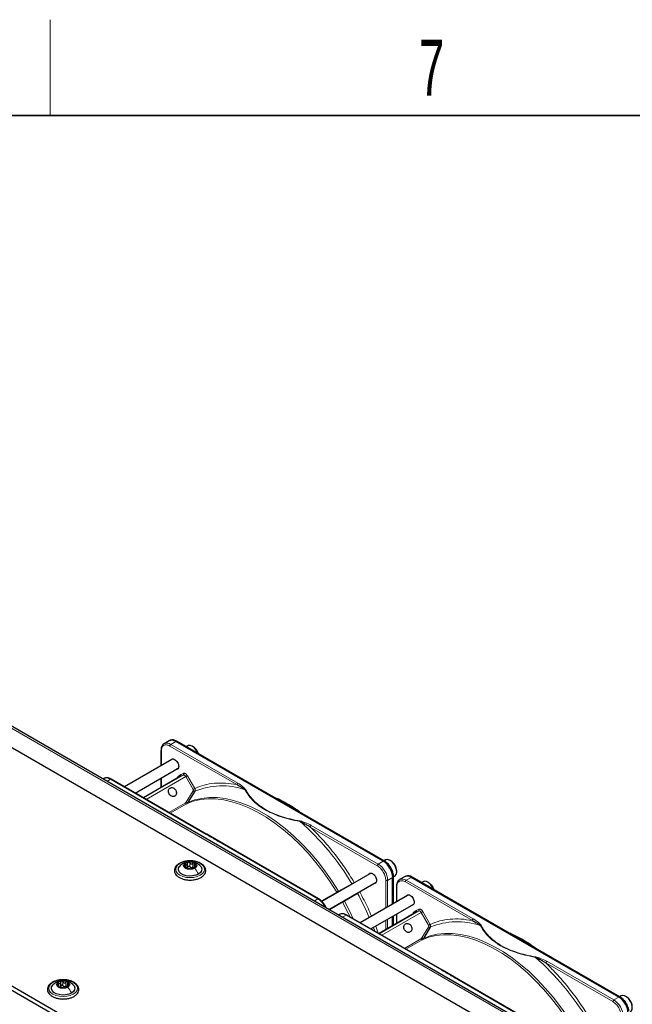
# Paper-space layout 'Blatt4' of a CAD drawing. Header units: millimetres. Extents: x 5 to 418, y 2 to 292.
# Tile 101 of 102: x 311 to 349, y 227 to 288. Entities that reach past the tile are written whole.
import ezdxf

# ---------------------------------------------------------------- set-up
doc = ezdxf.new("R2010")
doc.units = ezdxf.units.MM
doc.layers.add('SLD-0', color=7, linetype='Continuous')
doc.styles.add('SLDTEXTSTYLE0', font='TXT', dxfattribs={"width": 0.605})

psp = doc.layouts.new('Blatt4')

# ---------------------------------------------------------------- linework, layer by layer
at = {"color": 7, "linetype": 'Continuous', "lineweight": 25}
for p, q in [((343.284, 223.762), (285.537, 257.099)), ((344.453, 224.425), (288.355, 256.809)), ((261.566, 255.78), (327.327, 217.817)), ((261.802, 255.916), (327.563, 217.953)), ((320.007, 243.404), (319.961, 243.384)), ((319.424, 242.774), (319.424, 241.804)), ((319.935, 243.37), (319.621, 243.189)), ((319.621, 243.189), (319.636, 243.197)), ((333.327, 235.839), (320.352, 243.329)), ((333.392, 235.86), (320.417, 243.35)), ((321.096, 243.058), (321.01, 243.008)), ((321.435, 243.002), (321.387, 243.029)), ((320.113, 242.202), (317.148, 240.49)), ((317.815, 240.105), (320.509, 241.661)), ((315.85, 241.012), (315.785, 240.974)), ((322.298, 237.517), (316.308, 240.975)), ((320.641, 241.151), (318.323, 239.812)), ((319.424, 241.034), (319.424, 240.448)), ((321.54, 240.218), (321.131, 239.547)), ((323.301, 236.939), (322.292, 237.521)), ((329.284, 233.484), (323.294, 236.942)), ((320.99, 235.415), (320.99, 235.483)), ((321.093, 235.444), (321.093, 235.707)), ((321.502, 235.603), (321.502, 235.44)), ((333.47, 235.914), (333.384, 235.865)), ((333.809, 235.858), (333.762, 235.885)), ((332.487, 235.058), (329.485, 233.325)), ((333.916, 233.162), (333.916, 234.818)), ((333.965, 234.865), (333.96, 234.96)), ((333.967, 234.854), (334.053, 234.904)), ((333.967, 233.191), (333.967, 234.864)), ((334.174, 235.171), (334.174, 235.225)), ((334.666, 234.866), (334.353, 234.685)), ((334.739, 234.9), (334.693, 234.88)), ((348.058, 227.334), (335.083, 234.825)), ((348.123, 227.356), (335.148, 234.846)), ((329.927, 232.81), (332.883, 234.517)), ((334.156, 234.27), (334.156, 233.3)), ((334.353, 234.685), (334.367, 234.693)), ((335.827, 234.554), (335.741, 234.504)), ((336.166, 234.497), (336.119, 234.525)), ((334.844, 233.698), (331.88, 231.986)), ((332.546, 231.601), (335.241, 233.156)), ((330.582, 232.508), (330.516, 232.47)), ((337.03, 229.013), (331.04, 232.471)), ((335.373, 232.646), (333.054, 231.308)), ((333.916, 231.806), (333.916, 232.392)), ((333.967, 231.835), (333.967, 232.421)), ((334.156, 232.53), (334.156, 231.944)), ((336.271, 231.714), (335.862, 231.042)), ((338.032, 228.434), (337.023, 229.017)), ((313.046, 227.972), (313.046, 228.04)), ((313.15, 228.001), (313.15, 228.264)), ((313.559, 228.16), (313.559, 227.997)), ((344.015, 224.98), (338.026, 228.438)), ((348.202, 227.41), (348.115, 227.36)), ((348.54, 227.354), (348.493, 227.381))]:
    psp.add_line(p, q, dxfattribs=at)
at = {"color": 7, "linetype": 'Continuous', "lineweight": 18}
for p, q in [((344.286, 224.408), (288.189, 256.792)), ((324.168, 240.628), (319.979, 243.046)), ((320.038, 243.148), (320.352, 243.329)), ((324.227, 240.73), (320.038, 243.148)), ((320.352, 243.329), (320.395, 243.35)), ((320.395, 243.35), (333.37, 235.859)), ((319.449, 242.74), (319.449, 241.818)), ((316.029, 240.833), (316.267, 240.971)), ((316.267, 240.971), (322.256, 237.514)), ((318.34, 239.802), (320.812, 241.23)), ((320.975, 241.131), (318.506, 239.706)), ((319.449, 241.049), (319.449, 240.462)), ((320.502, 241.147), (320.658, 241.257)), ((320.812, 241.23), (320.641, 241.151)), ((320.658, 241.257), (320.832, 241.337)), ((321.435, 240.333), (320.975, 241.131)), ((321.075, 241.189), (321.536, 240.391)), ((321.008, 239.54), (321.439, 240.247)), ((319.922, 238.889), (320.947, 239.48)), ((321.028, 239.431), (320.006, 238.841)), ((321.131, 239.547), (321.109, 239.511)), ((332.955, 235.555), (328.766, 237.974)), ((333.013, 235.658), (328.824, 238.076)), ((323.253, 236.938), (329.242, 233.481)), ((320.958, 235.514), (320.958, 235.631)), ((320.97, 235.421), (320.97, 235.443)), ((321.234, 235.492), (321.234, 235.73)), ((321.419, 235.464), (321.419, 235.702)), ((321.571, 235.474), (321.571, 235.536)), ((333.327, 235.839), (333.013, 235.658)), ((333.37, 235.859), (333.327, 235.839)), ((333.603, 234.637), (333.916, 234.818)), ((333.916, 234.818), (333.956, 234.845)), ((333.95, 234.941), (333.956, 234.845)), ((333.956, 234.845), (333.956, 233.184)), ((334.769, 234.644), (335.083, 234.825)), ((335.083, 234.825), (335.126, 234.845)), ((335.126, 234.845), (348.101, 227.355)), ((330.528, 233.967), (331.366, 234.427)), ((331.513, 234.51), (331.641, 234.57)), ((333.485, 232.913), (333.485, 234.637)), ((333.603, 232.981), (333.603, 234.637)), ((334.18, 234.236), (334.18, 233.314)), ((338.9, 232.123), (334.711, 234.542)), ((338.958, 232.226), (334.769, 234.644)), ((329.458, 233.351), (330.417, 233.904)), ((331.714, 233.825), (330.896, 233.329)), ((331.977, 233.994), (331.859, 233.911)), ((329.242, 233.481), (329.004, 233.343)), ((330.786, 233.265), (329.963, 232.789)), ((330.76, 232.329), (330.998, 232.467)), ((330.998, 232.467), (336.988, 229.009)), ((333.071, 231.298), (335.544, 232.726)), ((335.706, 232.627), (333.238, 231.202)), ((333.956, 232.415), (333.956, 231.828)), ((334.18, 232.544), (334.18, 231.958)), ((335.234, 232.643), (335.39, 232.753)), ((335.544, 232.726), (335.373, 232.646)), ((335.39, 232.753), (335.563, 232.833)), ((336.167, 231.829), (335.706, 232.627)), ((335.807, 232.685), (336.267, 231.887)), ((332.799, 231.455), (332.709, 231.695)), ((332.855, 231.779), (333.015, 231.33)), ((333.485, 231.557), (333.485, 232.143)), ((333.603, 231.625), (333.603, 232.211)), ((335.739, 231.036), (336.17, 231.743)), ((334.654, 230.385), (335.678, 230.976)), ((335.759, 230.927), (334.737, 230.337)), ((335.862, 231.042), (335.841, 231.007)), ((347.686, 227.051), (343.497, 229.469)), ((347.745, 227.153), (343.556, 229.572)), ((313.015, 228.071), (313.015, 228.188)), ((313.027, 227.978), (313.027, 228)), ((313.291, 228.049), (313.291, 228.288)), ((313.476, 228.021), (313.476, 228.259)), ((313.628, 228.031), (313.628, 228.093)), ((337.985, 228.434), (343.974, 224.976)), ((348.058, 227.334), (347.745, 227.153)), ((348.101, 227.355), (348.058, 227.334))]:
    psp.add_line(p, q, dxfattribs=at)
at = {"color": 7, "linetype": 'Continuous', "lineweight": 25, "flags": 128}
for points in [[(321.745, 242.584), (321.727, 242.627), (321.633, 242.794), (321.512, 242.935), (321.377, 243.035), (321.244, 243.082), (321.126, 243.072), (321.096, 243.058)], [(321.765, 235.028), (321.597, 234.956), (321.402, 234.914), (321.194, 234.906), (320.99, 234.931), (320.807, 234.989), (320.659, 235.074), (320.559, 235.18), (320.515, 235.298), (320.529, 235.418), (320.602, 235.531), (320.607, 235.536)], [(321.538, 235.398), (321.404, 235.346), (321.246, 235.328), (321.088, 235.346), (320.954, 235.398), (320.865, 235.475), (320.834, 235.566), (320.865, 235.657), (320.954, 235.734)], [(320.954, 235.734), (321.088, 235.786), (321.246, 235.804), (321.404, 235.786), (321.538, 235.734), (321.627, 235.657), (321.659, 235.566), (321.627, 235.475), (321.538, 235.398)], [(321.876, 235.544), (321.933, 235.476), (321.977, 235.358), (321.963, 235.238), (321.89, 235.125), (321.765, 235.028)], [(334.053, 234.904), (334.072, 234.916), (334.143, 235.008), (334.174, 235.144), (334.159, 235.308), (334.102, 235.483), (334.007, 235.65), (333.886, 235.791), (333.752, 235.891), (333.618, 235.938), (333.501, 235.928), (333.47, 235.914)], [(333.967, 234.865), (333.967, 234.865), (333.967, 234.864)], [(336.306, 234.364), (336.177, 234.486), (336.041, 234.561), (335.914, 234.58), (335.827, 234.554)], [(336.166, 234.497), (336.211, 234.468), (336.332, 234.356)], [(336.476, 234.079), (336.415, 234.208), (336.306, 234.364)], [(336.332, 234.356), (336.433, 234.209), (336.495, 234.068)], [(313.821, 227.586), (313.654, 227.513), (313.459, 227.471), (313.251, 227.463), (313.047, 227.488), (312.863, 227.546), (312.716, 227.631), (312.616, 227.737), (312.571, 227.855), (312.586, 227.975), (312.659, 228.088), (312.664, 228.093)], [(313.595, 227.955), (313.461, 227.903), (313.303, 227.885), (313.145, 227.903), (313.011, 227.955), (312.922, 228.032), (312.89, 228.123), (312.922, 228.214), (313.011, 228.291)], [(313.011, 228.291), (313.145, 228.343), (313.303, 228.361), (313.461, 228.343), (313.595, 228.291), (313.684, 228.214), (313.715, 228.123), (313.684, 228.032), (313.595, 227.955)], [(313.933, 228.102), (313.99, 228.033), (314.034, 227.915), (314.019, 227.795), (313.946, 227.682), (313.821, 227.586)], [(348.681, 227.221), (348.551, 227.343), (348.415, 227.417), (348.288, 227.436), (348.202, 227.41)], [(348.54, 227.354), (348.585, 227.325), (348.706, 227.212)], [(348.785, 226.4), (348.844, 226.452), (348.895, 226.567), (348.903, 226.719), (348.867, 226.891), (348.79, 227.065), (348.681, 227.221)]]:
    psp.add_lwpolyline(points, dxfattribs=at)
at = {"color": 7, "linetype": 'Continuous', "lineweight": 18, "flags": 128}
for points in [[(320.975, 241.131), (320.957, 241.158), (320.938, 241.181), (320.917, 241.202), (320.894, 241.218), (320.872, 241.229), (320.851, 241.234), (320.83, 241.235), (320.812, 241.23)], [(320.975, 241.131), (320.987, 241.138), (321, 241.146), (321.014, 241.154), (321.029, 241.162), (321.042, 241.17), (321.055, 241.178), (321.066, 241.184), (321.075, 241.189)], [(330.417, 233.904), (330.006, 234.549), (329.568, 235.171), (329.107, 235.767), (328.626, 236.331), (328.126, 236.863), (327.612, 237.357), (327.086, 237.811), (326.551, 238.223), (326.011, 238.589), (325.469, 238.908), (324.928, 239.178), (324.392, 239.396), (323.864, 239.563), (323.346, 239.676), (322.842, 239.735), (322.356, 239.74), (321.889, 239.691), (321.446, 239.588), (321.028, 239.431)], [(321.109, 239.511), (321.529, 239.669), (321.974, 239.772), (322.442, 239.822), (322.93, 239.817), (323.435, 239.758), (323.954, 239.644), (324.484, 239.477), (325.022, 239.258), (325.565, 238.987), (326.108, 238.667), (326.65, 238.299), (327.186, 237.887), (327.714, 237.431), (328.23, 236.935), (328.731, 236.402), (329.214, 235.835), (329.677, 235.238), (330.115, 234.614), (330.528, 233.967)], [(321.882, 234.96), (321.696, 234.878), (321.479, 234.826), (321.246, 234.808), (321.013, 234.826), (320.796, 234.878), (320.61, 234.96), (320.467, 235.068), (320.377, 235.193), (320.346, 235.328), (320.377, 235.462), (320.467, 235.588), (320.61, 235.695), (320.796, 235.778), (321.013, 235.83), (321.246, 235.847), (321.479, 235.83), (321.696, 235.778), (321.882, 235.695), (322.025, 235.588), (322.115, 235.462), (322.146, 235.328), (322.115, 235.193), (322.025, 235.068), (321.882, 234.96)], [(331.255, 232.347), (331.139, 232.586), (330.786, 233.265)], [(330.896, 233.329), (331.25, 232.649), (331.446, 232.236)], [(335.706, 232.627), (335.689, 232.653), (335.669, 232.677), (335.648, 232.697), (335.626, 232.713), (335.603, 232.724), (335.582, 232.73), (335.562, 232.731), (335.544, 232.726)], [(335.706, 232.627), (335.718, 232.634), (335.732, 232.642), (335.746, 232.65), (335.76, 232.658), (335.774, 232.666), (335.786, 232.673), (335.797, 232.68), (335.807, 232.685)], [(345.149, 225.4), (344.737, 226.045), (344.3, 226.667), (343.839, 227.262), (343.357, 227.827), (342.858, 228.358), (342.343, 228.852), (341.817, 229.307), (341.282, 229.718), (340.743, 230.085), (340.201, 230.404), (339.66, 230.673), (339.124, 230.892), (338.595, 231.059), (338.077, 231.172), (337.574, 231.231), (337.087, 231.236), (336.621, 231.187), (336.177, 231.083), (335.759, 230.927)], [(335.841, 231.007), (336.26, 231.164), (336.705, 231.268), (337.173, 231.318), (337.661, 231.313), (338.166, 231.253), (338.685, 231.14), (339.216, 230.973), (339.754, 230.753), (340.296, 230.483), (340.84, 230.163), (341.381, 229.795), (341.918, 229.382), (342.445, 228.927), (342.961, 228.431), (343.462, 227.898), (343.946, 227.331), (344.408, 226.734), (344.847, 226.11), (345.259, 225.463)], [(313.939, 227.517), (313.753, 227.435), (313.536, 227.383), (313.303, 227.365), (313.07, 227.383), (312.853, 227.435), (312.666, 227.517), (312.523, 227.625), (312.434, 227.75), (312.403, 227.885), (312.434, 228.019), (312.523, 228.145), (312.666, 228.252), (312.853, 228.335), (313.07, 228.387), (313.303, 228.404), (313.536, 228.387), (313.753, 228.335), (313.939, 228.252), (314.082, 228.145), (314.172, 228.019), (314.203, 227.885), (314.172, 227.75), (314.082, 227.625), (313.939, 227.517)]]:
    psp.add_lwpolyline(points, dxfattribs=at)
at = {"color": 7, "linetype": 'Continuous', "lineweight": 25}
for centre, radius, start, end in [((320.107, 242.988), 0.419, 54.38242, 114.30712), ((320.148, 242.999), 0.429, 54.84405, 109.17366), ((320.406, 243.33), 0.0233, 64.10587, 120.34606), ((321.013, 242.338), 0.786, 17.39451, 57.60657), ((321.039, 235.567), 0.165, 160.539, 249.25792), ((321.169, 235.433), 0.342, 93.4335, 146.56112), ((321.245, 235.924), 0.576, 242.64283, 279.7711), ((321.247, 235.208), 0.576, 62.64283, 99.7711), ((321.349, 235.639), 0.211, 254.27078, 268.14314), ((321.323, 235.699), 0.342, 273.4335, 326.56112), ((321.453, 235.565), 0.165, 340.539, 69.25792), ((332.637, 234.76), 1.281, 2.60548, 57.39452), ((332.669, 234.774), 1.291, 7.42286, 57.14167), ((333.379, 235.84), 0.0234, 357.4371, 55.95309), ((333.408, 235.205), 0.766, 1.52057, 58.47405), ((334.839, 234.484), 0.419, 54.38242, 114.30712), ((334.879, 234.495), 0.429, 54.84405, 109.17366), ((335.138, 234.825), 0.0233, 64.10587, 120.34606), ((313.096, 228.124), 0.165, 160.539, 249.25792), ((313.226, 227.99), 0.342, 93.4335, 146.56112), ((313.303, 227.765), 0.576, 62.64283, 99.7711), ((313.405, 228.196), 0.211, 254.27078, 268.14314), ((313.379, 228.256), 0.342, 273.4335, 326.56112), ((313.51, 228.122), 0.165, 340.539, 69.25792), ((313.302, 228.481), 0.576, 242.64283, 279.7711), ((347.368, 226.255), 1.281, 2.60548, 57.39452), ((347.401, 226.27), 1.291, 7.42286, 57.14167), ((348.11, 227.336), 0.0234, 357.4371, 55.95309), ((348.131, 226.693), 0.775, 2.10724, 42.09177)]:
    psp.add_arc(centre, radius, start, end, dxfattribs=at)
at = {"color": 7, "linetype": 'Continuous', "lineweight": 18}
for centre, radius, start, end in [((319.792, 242.801), 0.426, 54.62987, 111.51638), ((320.107, 243.04), 0.128, 122.60548, 177.39452), ((320.429, 241.099), 0.088, 345.8273, 33.1487), ((320.765, 241.294), 0.0796, 306.41371, 32.99809), ((323.236, 236.106), 4.448, 71.14112, 112.41761), ((324.296, 240.622), 0.128, 122.60548, 177.39452), ((317.461, 226.151), 16.182, 30.75996, 48.79776), ((328.893, 237.968), 0.128, 122.60548, 177.39452), ((333.082, 235.55), 0.128, 122.60548, 177.39452), ((332.323, 234.579), 1.281, 2.60548, 57.39452), ((333.382, 235.839), 0.0233, 64.10587, 120.34606), ((333.944, 234.865), 0.0233, 299.64542, 355.89309), ((333.544, 234.751), 0.128, 242.60967, 297.39033), ((334.523, 234.297), 0.426, 54.62987, 111.51638), ((334.838, 234.536), 0.128, 122.60548, 177.39452), ((316.353, 225.346), 17.545, 23.41323, 28.89968), ((335.16, 232.594), 0.088, 345.8273, 33.1487), ((335.497, 232.79), 0.0796, 306.41371, 32.99809), ((337.968, 227.602), 4.448, 71.14112, 112.41761), ((339.027, 232.118), 0.128, 122.60548, 177.39452), ((332.192, 217.647), 16.182, 30.75996, 48.79776), ((343.625, 229.464), 0.128, 122.60548, 177.39452), ((347.814, 227.045), 0.128, 122.60548, 177.39452), ((347.055, 226.074), 1.281, 2.60548, 57.39452), ((348.113, 227.335), 0.0233, 64.10587, 120.34606)]:
    psp.add_arc(centre, radius, start, end, dxfattribs=at)
at = {"color": 7, "linetype": 'Continuous', "lineweight": 25}
for points, knots in [([(319.64, 243.194), (319.616, 243.181), (319.553, 243.15), (319.484, 243.057), (319.439, 242.935), (319.422, 242.838), (319.426, 242.782), (319.426, 242.773)], [0, 0, 0, 0, 0.178354, 0.449158, 0.712581, 0.953986, 1, 1, 1, 1]), ([(320.05, 242.166), (320.065, 242.188), (320.096, 242.234), (320.181, 242.247), (320.279, 242.213), (320.379, 242.133), (320.463, 242.02), (320.522, 241.888), (320.529, 241.807), (320.533, 241.767)], [0, 0, 0, 0, 0.132467, 0.277056, 0.421645, 0.566234, 0.710822, 0.855411, 1, 1, 1, 1]), ([(320.533, 241.767), (320.529, 241.731), (320.521, 241.659), (320.466, 241.594), (320.41, 241.59), (320.383, 241.588)], [0, 0, 0, 0, 0.342828, 0.685656, 1, 1, 1, 1]), ([(316.308, 240.973), (316.286, 240.986), (316.227, 241.02), (316.127, 241.052), (316.014, 241.062), (315.922, 241.051), (315.877, 241.022), (315.864, 241.014)], [0, 0, 0, 0, 0.1457725, 0.3860372, 0.6335768, 0.8929443, 1, 1, 1, 1]), ([(320.641, 241.151), (320.647, 241.155), (320.659, 241.164), (320.669, 241.184), (320.672, 241.203), (320.672, 241.221), (320.667, 241.239), (320.661, 241.251), (320.658, 241.257)], [0, 0, 0, 0, 0.198498, 0.430822, 0.560297, 0.69832, 0.844889, 1, 1, 1, 1]), ([(324.168, 240.628), (324.272, 240.577), (324.463, 240.486), (324.608, 240.368), (324.674, 240.315)], [0, 0, 0, 0, 0.546487, 1, 1, 1, 1]), ([(328.086, 238.923), (327.973, 239.004), (327.713, 239.188), (327.363, 239.401), (326.959, 239.624), (326.689, 239.764), (326.51, 239.835), (326.498, 239.84)], [0, 0, 0, 0, 0.214934, 0.492733, 0.659988, 0.977552, 1, 1, 1, 1]), ([(321.028, 239.431), (321.044, 239.442), (321.075, 239.463), (321.098, 239.495), (321.109, 239.511)], [0, 0, 0, 0, 0.499991, 1, 1, 1, 1]), ([(328.12, 238.326), (328.152, 238.314), (328.217, 238.291), (328.32, 238.241), (328.427, 238.184), (328.53, 238.125), (328.643, 238.056), (328.718, 238.006), (328.766, 237.974)], [0, 0, 0, 0, 0.131707, 0.266427, 0.45503, 0.620819, 0.756483, 1, 1, 1, 1]), ([(321.321, 235.857), (321.277, 235.86), (321.157, 235.866), (320.961, 235.842), (320.75, 235.789), (320.564, 235.705), (320.413, 235.595), (320.308, 235.463), (320.257, 235.316), (320.265, 235.168), (320.324, 235.032), (320.43, 234.911), (320.577, 234.808), (320.763, 234.726), (320.975, 234.676), (321.136, 234.654), (321.221, 234.658), (321.23, 234.659)], [0, 0, 0, 0, 0.043178, 0.116961, 0.19094, 0.26533, 0.340301, 0.415461, 0.48884, 0.558844, 0.627333, 0.696902, 0.76915, 0.842962, 0.916921, 0.990714, 1, 1, 1, 1]), ([(320.807, 235.691), (320.773, 235.67), (320.701, 235.625), (320.638, 235.565), (320.605, 235.534)], [0, 0, 0, 0, 0.473586, 1, 1, 1, 1]), ([(321.223, 235.801), (321.207, 235.803), (321.129, 235.812), (320.983, 235.774), (320.867, 235.719), (320.806, 235.69)], [0, 0, 0, 0, 0.114409, 0.534763, 1, 1, 1, 1]), ([(320.884, 235.622), (320.882, 235.617), (320.88, 235.606), (320.887, 235.586), (320.901, 235.567), (320.914, 235.555), (320.921, 235.549)], [0, 0, 0, 0, 0.249857, 0.499466, 0.749011, 1, 1, 1, 1]), ([(320.958, 235.631), (320.951, 235.634), (320.935, 235.64), (320.912, 235.64), (320.893, 235.635), (320.887, 235.626), (320.884, 235.622)], [0, 0, 0, 0, 0.249807, 0.500055, 0.750309, 1, 1, 1, 1]), ([(320.97, 235.443), (320.977, 235.445), (320.989, 235.448), (320.99, 235.462), (320.986, 235.475), (320.976, 235.493), (320.956, 235.519), (320.935, 235.537), (320.921, 235.549)], [0, 0, 0, 0, 0.249201, 0.3743378, 0.4989316, 0.6240084, 0.74976, 1, 1, 1, 1]), ([(320.958, 235.631), (320.975, 235.625), (321.001, 235.616), (321.033, 235.618), (321.056, 235.625), (321.073, 235.64), (321.09, 235.667), (321.092, 235.692), (321.093, 235.709)], [0, 0, 0, 0, 0.249168, 0.374303, 0.498903, 0.623987, 0.749746, 1, 1, 1, 1]), ([(320.97, 235.443), (320.967, 235.442), (320.959, 235.44), (320.958, 235.433), (320.964, 235.424), (320.975, 235.416), (320.981, 235.413)], [0, 0, 0, 0, 0.249852, 0.499902, 0.750115, 1, 1, 1, 1]), ([(320.981, 235.413), (320.988, 235.409), (321.001, 235.402), (321.027, 235.393), (321.052, 235.387), (321.066, 235.384), (321.073, 235.383)], [0, 0, 0, 0, 0.2499907, 0.4996106, 0.7491271, 1, 1, 1, 1]), ([(321.093, 235.471), (321.093, 235.458), (321.092, 235.432), (321.078, 235.412), (321.072, 235.402)], [0, 0, 0, 0, 0.50155, 1, 1, 1, 1]), ([(321.258, 235.355), (321.248, 235.356), (321.234, 235.358), (321.203, 235.362), (321.177, 235.366), (321.149, 235.37), (321.112, 235.377), (321.089, 235.381), (321.073, 235.383)], [0, 0, 0, 0, 0.249199, 0.374336, 0.49893, 0.624007, 0.749759, 1, 1, 1, 1]), ([(321.149, 235.775), (321.141, 235.773), (321.124, 235.769), (321.106, 235.752), (321.095, 235.732), (321.094, 235.716), (321.093, 235.709)], [0, 0, 0, 0, 0.250033, 0.499632, 0.749228, 1, 1, 1, 1]), ([(321.093, 235.471), (321.094, 235.478), (321.095, 235.494), (321.106, 235.514), (321.124, 235.53), (321.148, 235.538), (321.175, 235.538), (321.2, 235.529), (321.221, 235.513), (321.23, 235.499), (321.234, 235.492)], [0, 0, 0, 0, 0.125193, 0.249438, 0.374279, 0.499024, 0.623869, 0.749369, 0.87443, 1, 1, 1, 1]), ([(321.234, 235.73), (321.23, 235.737), (321.221, 235.751), (321.2, 235.767), (321.175, 235.776), (321.158, 235.776), (321.149, 235.775)], [0, 0, 0, 0, 0.249815, 0.499908, 0.75012, 1, 1, 1, 1]), ([(321.23, 234.659), (321.297, 234.66), (321.44, 234.662), (321.65, 234.703), (321.848, 234.774), (322.016, 234.872), (322.143, 234.995), (322.219, 235.136), (322.238, 235.286), (322.2, 235.428), (322.115, 235.556), (322.015, 235.644), (321.943, 235.687), (321.924, 235.699)], [0, 0, 0, 0, 0.0866794, 0.1860201, 0.2857737, 0.3862316, 0.4874251, 0.5875941, 0.6837558, 0.7762888, 0.8686662, 0.9642393, 1, 1, 1, 1]), ([(321.234, 235.73), (321.244, 235.716), (321.258, 235.693), (321.289, 235.674), (321.315, 235.666), (321.343, 235.666), (321.38, 235.674), (321.403, 235.691), (321.419, 235.702)], [0, 0, 0, 0, 0.2491995, 0.3743362, 0.4989302, 0.6240074, 0.7497593, 1, 1, 1, 1]), ([(321.291, 235.436), (321.279, 235.443), (321.255, 235.457), (321.241, 235.481), (321.234, 235.492)], [0, 0, 0, 0, 0.498457, 1, 1, 1, 1]), ([(321.924, 235.699), (321.894, 235.716), (321.806, 235.763), (321.636, 235.818), (321.46, 235.855), (321.352, 235.857), (321.321, 235.857)], [0, 0, 0, 0, 0.180167, 0.52014, 0.85956, 1, 1, 1, 1]), ([(321.419, 235.464), (321.407, 235.455), (321.384, 235.437), (321.356, 235.431), (321.342, 235.428)], [0, 0, 0, 0, 0.501552, 1, 1, 1, 1]), ([(321.534, 235.455), (321.517, 235.447), (321.491, 235.436), (321.459, 235.418), (321.436, 235.406), (321.419, 235.395), (321.402, 235.384), (321.4, 235.38), (321.399, 235.377)], [0, 0, 0, 0, 0.249168, 0.374303, 0.498903, 0.623987, 0.749746, 1, 1, 1, 1]), ([(321.881, 235.539), (321.812, 235.597), (321.691, 235.697), (321.525, 235.776), (321.437, 235.781), (321.415, 235.783)], [0, 0, 0, 0, 0.507466, 0.877443, 1, 1, 1, 1]), ([(321.511, 235.719), (321.504, 235.722), (321.491, 235.728), (321.465, 235.726), (321.44, 235.718), (321.426, 235.707), (321.419, 235.702)], [0, 0, 0, 0, 0.249991, 0.499611, 0.749127, 1, 1, 1, 1]), ([(321.522, 235.642), (321.515, 235.627), (321.503, 235.603), (321.502, 235.574), (321.506, 235.556), (321.516, 235.543), (321.536, 235.533), (321.557, 235.535), (321.571, 235.536)], [0, 0, 0, 0, 0.249201, 0.3743378, 0.4989316, 0.6240084, 0.74976, 1, 1, 1, 1]), ([(321.522, 235.642), (321.526, 235.65), (321.533, 235.664), (321.534, 235.686), (321.528, 235.706), (321.517, 235.715), (321.511, 235.719)], [0, 0, 0, 0, 0.249852, 0.499902, 0.750115, 1, 1, 1, 1]), ([(321.534, 235.455), (321.541, 235.458), (321.557, 235.465), (321.58, 235.479), (321.599, 235.495), (321.605, 235.505), (321.608, 235.51)], [0, 0, 0, 0, 0.249807, 0.500055, 0.750309, 1, 1, 1, 1]), ([(321.608, 235.51), (321.61, 235.515), (321.612, 235.524), (321.605, 235.533), (321.591, 235.538), (321.578, 235.537), (321.571, 235.536)], [0, 0, 0, 0, 0.249857, 0.499466, 0.749011, 1, 1, 1, 1]), ([(333.799, 235.431), (333.762, 235.49), (333.709, 235.574), (333.617, 235.68), (333.536, 235.759), (333.456, 235.823), (333.407, 235.849), (333.392, 235.857)], [0, 0, 0, 0, 0.332055, 0.465031, 0.682019, 0.901125, 1, 1, 1, 1]), ([(333.402, 235.837), (333.472, 235.789), (333.578, 235.714), (333.706, 235.561), (333.794, 235.428), (333.865, 235.285), (333.924, 235.128), (333.934, 235.026), (333.94, 234.97)], [0, 0, 0, 0, 0.260513, 0.400752, 0.543967, 0.687182, 0.82742, 1, 1, 1, 1]), ([(333.96, 234.96), (333.96, 234.968), (333.958, 235.015), (333.936, 235.103), (333.9, 235.222), (333.854, 235.331), (333.816, 235.401), (333.799, 235.431)], [0, 0, 0, 0, 0.057456, 0.318799, 0.541248, 0.806265, 1, 1, 1, 1]), ([(321.258, 235.355), (321.262, 235.354), (321.271, 235.353), (321.292, 235.352), (321.317, 235.353), (321.334, 235.356), (321.343, 235.357)], [0, 0, 0, 0, 0.249815, 0.499908, 0.75012, 1, 1, 1, 1]), ([(321.343, 235.357), (321.351, 235.358), (321.368, 235.361), (321.386, 235.367), (321.397, 235.373), (321.398, 235.375), (321.399, 235.377)], [0, 0, 0, 0, 0.250033, 0.499632, 0.749228, 1, 1, 1, 1]), ([(332.425, 235.022), (332.439, 235.044), (332.471, 235.09), (332.555, 235.104), (332.654, 235.07), (332.754, 234.989), (332.837, 234.876), (332.896, 234.745), (332.904, 234.664), (332.907, 234.623)], [0, 0, 0, 0, 0.132467, 0.277056, 0.421645, 0.566234, 0.710822, 0.855411, 1, 1, 1, 1]), ([(332.907, 234.623), (332.903, 234.587), (332.896, 234.516), (332.84, 234.45), (332.784, 234.446), (332.758, 234.445)], [0, 0, 0, 0, 0.342828, 0.685656, 1, 1, 1, 1]), ([(334.372, 234.69), (334.347, 234.677), (334.285, 234.646), (334.216, 234.553), (334.171, 234.431), (334.153, 234.334), (334.157, 234.278), (334.158, 234.269)], [0, 0, 0, 0, 0.178354, 0.449158, 0.712581, 0.953986, 1, 1, 1, 1]), ([(334.782, 233.661), (334.796, 233.683), (334.828, 233.73), (334.912, 233.743), (335.011, 233.709), (335.111, 233.629), (335.194, 233.515), (335.253, 233.384), (335.261, 233.303), (335.264, 233.263)], [0, 0, 0, 0, 0.132467, 0.277056, 0.421645, 0.566234, 0.710822, 0.855411, 1, 1, 1, 1]), ([(329.689, 233.058), (329.652, 233.118), (329.598, 233.201), (329.506, 233.308), (329.424, 233.386), (329.345, 233.45), (329.297, 233.475), (329.284, 233.482)], [0, 0, 0, 0, 0.3356793, 0.470244, 0.6900028, 0.9121966, 1, 1, 1, 1]), ([(329.757, 232.919), (329.749, 232.94), (329.73, 232.987), (329.704, 233.032), (329.689, 233.058)], [0, 0, 0, 0, 0.431042, 1, 1, 1, 1]), ([(335.264, 233.263), (335.261, 233.227), (335.253, 233.155), (335.197, 233.09), (335.141, 233.086), (335.115, 233.084)], [0, 0, 0, 0, 0.342828, 0.685656, 1, 1, 1, 1]), ([(331.04, 232.468), (331.017, 232.481), (330.958, 232.516), (330.859, 232.547), (330.745, 232.558), (330.653, 232.547), (330.609, 232.518), (330.596, 232.51)], [0, 0, 0, 0, 0.145773, 0.386037, 0.633577, 0.892944, 1, 1, 1, 1]), ([(335.373, 232.646), (335.378, 232.651), (335.391, 232.66), (335.4, 232.68), (335.404, 232.699), (335.403, 232.716), (335.399, 232.735), (335.393, 232.747), (335.39, 232.753)], [0, 0, 0, 0, 0.198498, 0.430822, 0.560297, 0.69832, 0.844889, 1, 1, 1, 1]), ([(338.9, 232.123), (339.004, 232.073), (339.194, 231.981), (339.339, 231.864), (339.405, 231.811)], [0, 0, 0, 0, 0.546487, 1, 1, 1, 1]), ([(342.841, 230.405), (342.686, 230.513), (342.364, 230.738), (341.871, 231.024), (341.494, 231.224), (341.287, 231.309), (341.248, 231.325)], [0, 0, 0, 0, 0.2925589, 0.6089959, 0.9255328, 1, 1, 1, 1]), ([(335.759, 230.927), (335.775, 230.937), (335.807, 230.959), (335.829, 230.991), (335.841, 231.007)], [0, 0, 0, 0, 0.499991, 1, 1, 1, 1]), ([(342.851, 229.822), (342.883, 229.81), (342.948, 229.786), (343.051, 229.737), (343.158, 229.68), (343.262, 229.62), (343.374, 229.552), (343.449, 229.502), (343.497, 229.469)], [0, 0, 0, 0, 0.131707, 0.266427, 0.45503, 0.620819, 0.756483, 1, 1, 1, 1]), ([(313.378, 228.414), (313.333, 228.417), (313.213, 228.423), (313.018, 228.399), (312.807, 228.346), (312.621, 228.262), (312.47, 228.152), (312.365, 228.02), (312.314, 227.874), (312.321, 227.725), (312.381, 227.589), (312.486, 227.468), (312.634, 227.365), (312.82, 227.283), (313.032, 227.233), (313.193, 227.211), (313.278, 227.215), (313.287, 227.216)], [0, 0, 0, 0, 0.043178, 0.116961, 0.19094, 0.26533, 0.340301, 0.415461, 0.48884, 0.558844, 0.627333, 0.696902, 0.76915, 0.842962, 0.916921, 0.990714, 1, 1, 1, 1]), ([(312.864, 228.248), (312.83, 228.227), (312.757, 228.182), (312.695, 228.122), (312.662, 228.091)], [0, 0, 0, 0, 0.473586, 1, 1, 1, 1]), ([(313.28, 228.358), (313.264, 228.36), (313.186, 228.369), (313.04, 228.331), (312.924, 228.276), (312.863, 228.247)], [0, 0, 0, 0, 0.114409, 0.534763, 1, 1, 1, 1]), ([(312.941, 228.179), (312.939, 228.174), (312.936, 228.163), (312.944, 228.143), (312.958, 228.124), (312.971, 228.112), (312.977, 228.106)], [0, 0, 0, 0, 0.249857, 0.499466, 0.749011, 1, 1, 1, 1]), ([(313.015, 228.188), (313.007, 228.191), (312.992, 228.197), (312.969, 228.198), (312.95, 228.192), (312.944, 228.183), (312.941, 228.179)], [0, 0, 0, 0, 0.249807, 0.500055, 0.750309, 1, 1, 1, 1]), ([(313.027, 228), (313.034, 228.002), (313.045, 228.005), (313.047, 228.019), (313.043, 228.033), (313.033, 228.05), (313.013, 228.076), (312.992, 228.094), (312.977, 228.106)], [0, 0, 0, 0, 0.249201, 0.374338, 0.498932, 0.624008, 0.74976, 1, 1, 1, 1]), ([(313.015, 228.188), (313.032, 228.182), (313.058, 228.173), (313.09, 228.175), (313.112, 228.183), (313.13, 228.198), (313.147, 228.224), (313.149, 228.249), (313.15, 228.266)], [0, 0, 0, 0, 0.249168, 0.374303, 0.498903, 0.623987, 0.749746, 1, 1, 1, 1]), ([(313.027, 228), (313.023, 227.999), (313.016, 227.997), (313.015, 227.99), (313.021, 227.981), (313.032, 227.974), (313.038, 227.97)], [0, 0, 0, 0, 0.249852, 0.499902, 0.750115, 1, 1, 1, 1]), ([(313.15, 228.028), (313.15, 228.015), (313.149, 227.989), (313.135, 227.969), (313.128, 227.959)], [0, 0, 0, 0, 0.50155, 1, 1, 1, 1]), ([(313.206, 228.332), (313.198, 228.33), (313.181, 228.326), (313.163, 228.309), (313.152, 228.289), (313.151, 228.274), (313.15, 228.266)], [0, 0, 0, 0, 0.250033, 0.499632, 0.749228, 1, 1, 1, 1]), ([(313.15, 228.028), (313.151, 228.035), (313.152, 228.051), (313.163, 228.071), (313.181, 228.087), (313.205, 228.095), (313.232, 228.095), (313.257, 228.086), (313.278, 228.07), (313.287, 228.056), (313.291, 228.049)], [0, 0, 0, 0, 0.125193, 0.249438, 0.374279, 0.499024, 0.623869, 0.749369, 0.87443, 1, 1, 1, 1]), ([(313.291, 228.288), (313.287, 228.295), (313.278, 228.309), (313.257, 228.324), (313.232, 228.334), (313.215, 228.333), (313.206, 228.332)], [0, 0, 0, 0, 0.249815, 0.499908, 0.75012, 1, 1, 1, 1]), ([(313.287, 227.216), (313.354, 227.217), (313.496, 227.219), (313.707, 227.261), (313.905, 227.331), (314.073, 227.429), (314.2, 227.552), (314.276, 227.693), (314.295, 227.843), (314.257, 227.985), (314.172, 228.113), (314.072, 228.201), (314, 228.245), (313.981, 228.256)], [0, 0, 0, 0, 0.086679, 0.18602, 0.285774, 0.386232, 0.487425, 0.587594, 0.683756, 0.776289, 0.868666, 0.964239, 1, 1, 1, 1]), ([(313.291, 228.288), (313.301, 228.273), (313.315, 228.25), (313.346, 228.231), (313.372, 228.223), (313.4, 228.223), (313.437, 228.231), (313.46, 228.248), (313.476, 228.259)], [0, 0, 0, 0, 0.249199, 0.374336, 0.49893, 0.624007, 0.749759, 1, 1, 1, 1]), ([(313.348, 227.993), (313.336, 228), (313.312, 228.014), (313.298, 228.038), (313.291, 228.049)], [0, 0, 0, 0, 0.498457, 1, 1, 1, 1]), ([(313.981, 228.256), (313.951, 228.273), (313.863, 228.32), (313.693, 228.376), (313.517, 228.412), (313.409, 228.414), (313.378, 228.414)], [0, 0, 0, 0, 0.180167, 0.52014, 0.85956, 1, 1, 1, 1]), ([(313.476, 228.021), (313.464, 228.012), (313.441, 227.994), (313.413, 227.988), (313.399, 227.985)], [0, 0, 0, 0, 0.501552, 1, 1, 1, 1]), ([(313.59, 228.012), (313.573, 228.004), (313.548, 227.993), (313.515, 227.975), (313.493, 227.963), (313.476, 227.953), (313.459, 227.941), (313.457, 227.937), (313.455, 227.934)], [0, 0, 0, 0, 0.249168, 0.374303, 0.498903, 0.623987, 0.749746, 1, 1, 1, 1]), ([(313.938, 228.097), (313.868, 228.154), (313.748, 228.255), (313.582, 228.333), (313.494, 228.339), (313.472, 228.34)], [0, 0, 0, 0, 0.507466, 0.877443, 1, 1, 1, 1]), ([(313.568, 228.276), (313.561, 228.279), (313.547, 228.285), (313.522, 228.283), (313.497, 228.275), (313.483, 228.264), (313.476, 228.259)], [0, 0, 0, 0, 0.249991, 0.499611, 0.749127, 1, 1, 1, 1]), ([(313.579, 228.199), (313.571, 228.184), (313.56, 228.16), (313.559, 228.132), (313.563, 228.113), (313.573, 228.1), (313.593, 228.09), (313.614, 228.092), (313.628, 228.093)], [0, 0, 0, 0, 0.249201, 0.374338, 0.498932, 0.624008, 0.74976, 1, 1, 1, 1]), ([(313.579, 228.199), (313.582, 228.207), (313.589, 228.221), (313.591, 228.243), (313.585, 228.263), (313.574, 228.272), (313.568, 228.276)], [0, 0, 0, 0, 0.2498519, 0.4999015, 0.7501147, 1, 1, 1, 1]), ([(313.59, 228.012), (313.598, 228.015), (313.614, 228.022), (313.637, 228.036), (313.656, 228.052), (313.662, 228.062), (313.665, 228.067)], [0, 0, 0, 0, 0.249807, 0.500055, 0.750309, 1, 1, 1, 1]), ([(313.665, 228.067), (313.666, 228.072), (313.669, 228.081), (313.662, 228.09), (313.648, 228.095), (313.635, 228.094), (313.628, 228.093)], [0, 0, 0, 0, 0.249857, 0.499466, 0.749011, 1, 1, 1, 1]), ([(313.038, 227.97), (313.045, 227.966), (313.058, 227.959), (313.084, 227.95), (313.109, 227.944), (313.123, 227.942), (313.13, 227.94)], [0, 0, 0, 0, 0.249991, 0.499611, 0.749127, 1, 1, 1, 1]), ([(313.314, 227.912), (313.305, 227.913), (313.291, 227.915), (313.26, 227.919), (313.233, 227.923), (313.205, 227.927), (313.169, 227.934), (313.145, 227.938), (313.13, 227.94)], [0, 0, 0, 0, 0.2491995, 0.3743362, 0.4989302, 0.6240074, 0.7497593, 1, 1, 1, 1]), ([(313.314, 227.912), (313.319, 227.911), (313.328, 227.91), (313.348, 227.91), (313.374, 227.91), (313.391, 227.913), (313.4, 227.914)], [0, 0, 0, 0, 0.249815, 0.499908, 0.75012, 1, 1, 1, 1]), ([(313.4, 227.914), (313.408, 227.915), (313.425, 227.918), (313.443, 227.924), (313.454, 227.93), (313.455, 227.932), (313.455, 227.934)], [0, 0, 0, 0, 0.250033, 0.499632, 0.749228, 1, 1, 1, 1]), ([(348.531, 226.927), (348.493, 226.986), (348.44, 227.07), (348.348, 227.176), (348.267, 227.254), (348.187, 227.319), (348.138, 227.345), (348.123, 227.353)], [0, 0, 0, 0, 0.332055, 0.465031, 0.682019, 0.901125, 1, 1, 1, 1]), ([(348.134, 227.333), (348.203, 227.284), (348.309, 227.21), (348.438, 227.057), (348.526, 226.924), (348.596, 226.781), (348.656, 226.623), (348.666, 226.522), (348.671, 226.466)], [0, 0, 0, 0, 0.2605131, 0.4007519, 0.5439668, 0.6871816, 0.8274204, 1, 1, 1, 1]), ([(348.691, 226.455), (348.691, 226.464), (348.689, 226.511), (348.668, 226.598), (348.631, 226.718), (348.586, 226.827), (348.547, 226.897), (348.531, 226.927)], [0, 0, 0, 0, 0.0574561, 0.3187987, 0.5412481, 0.8062647, 1, 1, 1, 1])]:
    psp.add_open_spline(points, degree=3, knots=knots, dxfattribs=at)
at = {"color": 7, "linetype": 'Continuous', "lineweight": 18}
for points, knots in [([(319.979, 243.046), (319.91, 243.077), (319.771, 243.139), (319.595, 243.098), (319.473, 242.967), (319.457, 242.815), (319.449, 242.74)], [0, 0, 0, 0, 0.25, 0.4999999, 0.75, 1, 1, 1, 1]), ([(319.449, 242.74), (319.442, 242.745), (319.428, 242.754), (319.426, 242.767), (319.425, 242.773)], [0, 0, 0, 0, 0.516427, 1, 1, 1, 1]), ([(316.267, 240.971), (316.189, 241.007), (316.033, 241.078), (315.911, 241.034), (315.85, 241.012)], [0, 0, 0, 0, 0.500051, 1, 1, 1, 1]), ([(316.308, 240.975), (316.302, 240.977), (316.29, 240.982), (316.275, 240.975), (316.267, 240.971)], [0, 0, 0, 0, 0.499665, 1, 1, 1, 1]), ([(320.461, 241.058), (320.463, 241.074), (320.466, 241.114), (320.489, 241.135), (320.502, 241.147)], [0, 0, 0, 0, 0.4024672, 1, 1, 1, 1]), ([(320.832, 241.337), (320.849, 241.342), (320.886, 241.351), (320.955, 241.323), (321.023, 241.268), (321.058, 241.215), (321.075, 241.189)], [0, 0, 0, 0, 0.240773, 0.5, 0.759227, 1, 1, 1, 1]), ([(321.439, 240.247), (321.442, 240.253), (321.448, 240.266), (321.449, 240.289), (321.446, 240.312), (321.439, 240.326), (321.435, 240.333)], [0, 0, 0, 0, 0.248974, 0.501635, 0.750749, 1, 1, 1, 1]), ([(321.536, 240.391), (321.73, 240.469), (322.12, 240.624), (322.767, 240.728), (323.448, 240.744), (323.929, 240.666), (324.168, 240.628)], [0, 0, 0, 0, 0.2493274, 0.5, 0.7506726, 1, 1, 1, 1]), ([(321.54, 240.218), (321.546, 240.229), (321.557, 240.252), (321.563, 240.295), (321.558, 240.344), (321.543, 240.375), (321.536, 240.391)], [0, 0, 0, 0, 0.219499, 0.459352, 0.719529, 1, 1, 1, 1]), ([(324.711, 240.33), (324.662, 240.389), (324.54, 240.537), (324.345, 240.657), (324.227, 240.73)], [0, 0, 0, 0, 0.39819, 1, 1, 1, 1]), ([(324.674, 240.315), (324.68, 240.319), (324.691, 240.325), (324.704, 240.328), (324.711, 240.33)], [0, 0, 0, 0, 0.483164, 1, 1, 1, 1]), ([(324.674, 240.315), (324.751, 240.185), (324.898, 239.937), (325.196, 239.6), (325.536, 239.308), (325.926, 239.051), (326.369, 238.827), (326.877, 238.629), (327.462, 238.457), (327.893, 238.371), (328.12, 238.326)], [0, 0, 0, 0, 0.140701, 0.267721, 0.384941, 0.499776, 0.614572, 0.731748, 0.859012, 1, 1, 1, 1]), ([(328.131, 238.355), (327.925, 238.395), (327.525, 238.472), (326.956, 238.634), (326.429, 238.831), (325.949, 239.07), (325.534, 239.347), (325.193, 239.651), (324.914, 239.98), (324.78, 240.211), (324.711, 240.33)], [0, 0, 0, 0, 0.12858, 0.2500863, 0.3751091, 0.4999998, 0.6248906, 0.7499133, 0.8714092, 1, 1, 1, 1]), ([(320.947, 239.48), (320.959, 239.488), (320.983, 239.504), (320.999, 239.528), (321.008, 239.54)], [0, 0, 0, 0, 0.5, 1, 1, 1, 1]), ([(328.12, 238.326), (328.122, 238.332), (328.125, 238.343), (328.129, 238.351), (328.131, 238.355)], [0, 0, 0, 0, 0.499999, 1, 1, 1, 1]), ([(328.824, 238.076), (328.699, 238.144), (328.491, 238.256), (328.234, 238.327), (328.131, 238.355)], [0, 0, 0, 0, 0.600655, 1, 1, 1, 1]), ([(328.766, 237.974), (329.017, 237.723), (329.522, 237.221), (330.234, 236.373), (330.909, 235.472), (331.312, 234.83), (331.513, 234.51)], [0, 0, 0, 0, 0.249257, 0.5, 0.750743, 1, 1, 1, 1]), ([(322.256, 237.514), (322.264, 237.517), (322.279, 237.523), (322.294, 237.522), (322.298, 237.518), (322.298, 237.518)], [0, 0, 0, 0, 0.4996265, 0.9992531, 1, 1, 1, 1]), ([(322.256, 237.514), (322.365, 237.451), (322.532, 237.355), (322.755, 237.226), (322.978, 237.097), (323.144, 237.001), (323.253, 236.938)], [0, 0, 0, 0, 0.328002, 0.499943, 0.671978, 1, 1, 1, 1]), ([(323.295, 236.942), (323.289, 236.944), (323.276, 236.949), (323.261, 236.942), (323.253, 236.938)], [0, 0, 0, 0, 0.4988075, 1, 1, 1, 1]), ([(320.809, 235.688), (320.816, 235.693), (320.855, 235.724), (320.909, 235.73), (320.954, 235.734)], [0, 0, 0, 0, 0.162643, 1, 1, 1, 1]), ([(333.485, 234.637), (333.478, 234.718), (333.467, 234.843), (333.401, 235.024), (333.332, 235.161), (333.247, 235.289), (333.124, 235.437), (333.021, 235.509), (332.955, 235.555)], [0, 0, 0, 0, 0.2394568, 0.3683607, 0.5, 0.6316393, 0.7605432, 1, 1, 1, 1]), ([(331.513, 234.51), (331.502, 234.505), (331.482, 234.493), (331.443, 234.471), (331.403, 234.448), (331.378, 234.434), (331.366, 234.427)], [0, 0, 0, 0, 0.283074, 0.544119, 0.783104, 1, 1, 1, 1]), ([(334.18, 234.236), (334.173, 234.24), (334.16, 234.25), (334.157, 234.262), (334.156, 234.268)], [0, 0, 0, 0, 0.516427, 1, 1, 1, 1]), ([(334.711, 234.542), (334.641, 234.573), (334.502, 234.634), (334.327, 234.594), (334.204, 234.462), (334.188, 234.311), (334.18, 234.236)], [0, 0, 0, 0, 0.25, 0.5, 0.75, 1, 1, 1, 1]), ([(330.417, 233.904), (330.434, 233.914), (330.469, 233.934), (330.508, 233.956), (330.528, 233.967)], [0, 0, 0, 0, 0.4956166, 1, 1, 1, 1]), ([(330.44, 233.877), (330.439, 233.878), (330.43, 233.884), (330.423, 233.895), (330.417, 233.904)], [0, 0, 0, 0, 0.1803275, 1, 1, 1, 1]), ([(330.546, 233.938), (330.546, 233.939), (330.54, 233.947), (330.533, 233.958), (330.528, 233.967)], [0, 0, 0, 0, 0.151854, 1, 1, 1, 1]), ([(331.714, 233.825), (331.726, 233.832), (331.751, 233.847), (331.79, 233.87), (331.829, 233.893), (331.849, 233.905), (331.859, 233.911)], [0, 0, 0, 0, 0.216924, 0.455917, 0.716953, 1, 1, 1, 1]), ([(331.859, 233.911), (332.038, 233.577), (332.306, 233.08), (332.522, 232.567), (332.594, 232.398)], [0, 0, 0, 0, 0.669963, 1, 1, 1, 1]), ([(329.242, 233.481), (329.25, 233.484), (329.265, 233.49), (329.28, 233.489), (329.285, 233.484), (329.285, 233.484)], [0, 0, 0, 0, 0.483421, 0.966842, 1, 1, 1, 1]), ([(329.703, 232.94), (329.689, 232.974), (329.635, 233.107), (329.471, 233.316), (329.318, 233.426), (329.242, 233.481)], [0, 0, 0, 0, 0.146557, 0.573279, 1, 1, 1, 1]), ([(330.786, 233.265), (330.782, 233.274), (330.776, 233.286), (330.774, 233.297), (330.774, 233.299)], [0, 0, 0, 0, 0.80906, 1, 1, 1, 1]), ([(330.786, 233.265), (330.803, 233.275), (330.838, 233.295), (330.877, 233.318), (330.896, 233.329)], [0, 0, 0, 0, 0.4958231, 1, 1, 1, 1]), ([(330.896, 233.329), (330.891, 233.339), (330.884, 233.35), (330.88, 233.359), (330.88, 233.36)], [0, 0, 0, 0, 0.836939, 1, 1, 1, 1]), ([(330.998, 232.467), (330.92, 232.503), (330.764, 232.574), (330.642, 232.53), (330.582, 232.508)], [0, 0, 0, 0, 0.500051, 1, 1, 1, 1]), ([(331.04, 232.471), (331.034, 232.473), (331.022, 232.477), (331.006, 232.47), (330.998, 232.467)], [0, 0, 0, 0, 0.499665, 1, 1, 1, 1]), ([(335.193, 232.554), (335.194, 232.57), (335.198, 232.61), (335.22, 232.63), (335.234, 232.643)], [0, 0, 0, 0, 0.4024672, 1, 1, 1, 1]), ([(335.563, 232.833), (335.581, 232.838), (335.617, 232.847), (335.686, 232.819), (335.755, 232.764), (335.79, 232.711), (335.807, 232.685)], [0, 0, 0, 0, 0.240773, 0.5, 0.759227, 1, 1, 1, 1]), ([(336.17, 231.743), (336.173, 231.749), (336.179, 231.762), (336.181, 231.784), (336.177, 231.808), (336.17, 231.822), (336.167, 231.829)], [0, 0, 0, 0, 0.248974, 0.501635, 0.750749, 1, 1, 1, 1]), ([(336.267, 231.887), (336.462, 231.965), (336.852, 232.12), (337.499, 232.224), (338.18, 232.239), (338.66, 232.162), (338.9, 232.123)], [0, 0, 0, 0, 0.249327, 0.5, 0.750673, 1, 1, 1, 1]), ([(336.271, 231.714), (336.277, 231.725), (336.289, 231.747), (336.294, 231.79), (336.289, 231.839), (336.275, 231.871), (336.267, 231.887)], [0, 0, 0, 0, 0.219499, 0.459352, 0.719529, 1, 1, 1, 1]), ([(339.442, 231.825), (339.393, 231.884), (339.271, 232.033), (339.076, 232.153), (338.958, 232.226)], [0, 0, 0, 0, 0.39819, 1, 1, 1, 1]), ([(339.405, 231.811), (339.411, 231.814), (339.423, 231.821), (339.435, 231.824), (339.442, 231.825)], [0, 0, 0, 0, 0.483164, 1, 1, 1, 1]), ([(339.405, 231.811), (339.483, 231.681), (339.63, 231.433), (339.928, 231.096), (340.268, 230.804), (340.657, 230.547), (341.101, 230.322), (341.608, 230.125), (342.193, 229.953), (342.625, 229.867), (342.851, 229.822)], [0, 0, 0, 0, 0.140701, 0.267721, 0.384941, 0.499776, 0.614572, 0.731748, 0.859012, 1, 1, 1, 1]), ([(342.862, 229.851), (342.657, 229.891), (342.257, 229.968), (341.687, 230.129), (341.16, 230.326), (340.68, 230.565), (340.266, 230.843), (339.925, 231.147), (339.645, 231.476), (339.511, 231.707), (339.442, 231.825)], [0, 0, 0, 0, 0.12858, 0.250086, 0.375109, 0.5, 0.624891, 0.749913, 0.871409, 1, 1, 1, 1]), ([(335.678, 230.976), (335.69, 230.984), (335.714, 231), (335.731, 231.024), (335.739, 231.036)], [0, 0, 0, 0, 0.5, 1, 1, 1, 1]), ([(342.851, 229.822), (342.853, 229.827), (342.857, 229.839), (342.861, 229.847), (342.862, 229.851)], [0, 0, 0, 0, 0.499999, 1, 1, 1, 1]), ([(343.556, 229.572), (343.431, 229.639), (343.222, 229.752), (342.965, 229.823), (342.862, 229.851)], [0, 0, 0, 0, 0.600655, 1, 1, 1, 1]), ([(343.497, 229.469), (343.748, 229.219), (344.253, 228.717), (344.966, 227.869), (345.64, 226.968), (346.043, 226.326), (346.244, 226.006)], [0, 0, 0, 0, 0.2492569, 0.5, 0.7507431, 1, 1, 1, 1]), ([(336.988, 229.009), (336.995, 229.012), (337.01, 229.019), (337.025, 229.018), (337.029, 229.013), (337.029, 229.013)], [0, 0, 0, 0, 0.4996265, 0.9992531, 1, 1, 1, 1]), ([(336.988, 229.009), (337.097, 228.946), (337.263, 228.851), (337.487, 228.722), (337.71, 228.593), (337.876, 228.497), (337.985, 228.434)], [0, 0, 0, 0, 0.328002, 0.499943, 0.671978, 1, 1, 1, 1]), ([(312.866, 228.245), (312.873, 228.25), (312.912, 228.282), (312.966, 228.287), (313.011, 228.291)], [0, 0, 0, 0, 0.162643, 1, 1, 1, 1]), ([(338.026, 228.438), (338.02, 228.44), (338.008, 228.444), (337.992, 228.437), (337.985, 228.434)], [0, 0, 0, 0, 0.4988075, 1, 1, 1, 1]), ([(348.216, 226.133), (348.209, 226.214), (348.198, 226.339), (348.132, 226.519), (348.064, 226.657), (347.979, 226.785), (347.855, 226.933), (347.753, 227.005), (347.686, 227.051)], [0, 0, 0, 0, 0.239457, 0.368361, 0.5, 0.631639, 0.760543, 1, 1, 1, 1])]:
    psp.add_open_spline(points, degree=3, knots=knots, dxfattribs=at)
at = {"color": 7, "linetype": 'Continuous', "lineweight": 25}
for points in [[(320.283, 239.914), (320.254, 239.902), (320.195, 239.879), (320.093, 239.898), (319.999, 239.955), (319.925, 240.045), (319.884, 240.153), (319.882, 240.263), (319.917, 240.361), (319.966, 240.4), (319.991, 240.419)], [(319.991, 240.419), (320.02, 240.431), (320.079, 240.455), (320.181, 240.436), (320.275, 240.379), (320.349, 240.289), (320.39, 240.18), (320.392, 240.07), (320.357, 239.972), (320.308, 239.934), (320.283, 239.914)], [(335.014, 231.41), (334.985, 231.398), (334.927, 231.375), (334.824, 231.393), (334.73, 231.45), (334.657, 231.54), (334.616, 231.649), (334.613, 231.759), (334.648, 231.857), (334.698, 231.896), (334.723, 231.915)], [(334.723, 231.915), (334.752, 231.927), (334.81, 231.951), (334.912, 231.932), (335.007, 231.875), (335.08, 231.785), (335.121, 231.676), (335.124, 231.566), (335.089, 231.468), (335.039, 231.429), (335.014, 231.41)]]:
    psp.add_open_spline(points, degree=3, dxfattribs=at)
at = {"color": 7, "linetype": 'Continuous', "lineweight": 18}
for points in [[(321.536, 240.391), (321.53, 240.388), (321.517, 240.38), (321.489, 240.365), (321.46, 240.348), (321.444, 240.338), (321.435, 240.333)], [(321.54, 240.218), (321.534, 240.216), (321.52, 240.212), (321.493, 240.217), (321.464, 240.228), (321.447, 240.241), (321.439, 240.247)], [(321.028, 239.431), (321.022, 239.429), (321.009, 239.426), (320.987, 239.436), (320.964, 239.454), (320.953, 239.471), (320.947, 239.48)], [(321.109, 239.511), (321.103, 239.509), (321.09, 239.505), (321.062, 239.51), (321.033, 239.522), (321.016, 239.534), (321.008, 239.54)], [(321.765, 235.028), (321.733, 235.094), (321.669, 235.225), (321.581, 235.34), (321.538, 235.398)], [(336.267, 231.887), (336.261, 231.884), (336.248, 231.876), (336.221, 231.86), (336.192, 231.844), (336.175, 231.834), (336.167, 231.829)], [(336.271, 231.714), (336.265, 231.712), (336.252, 231.708), (336.224, 231.713), (336.195, 231.724), (336.178, 231.737), (336.17, 231.743)], [(335.759, 230.927), (335.753, 230.925), (335.741, 230.922), (335.718, 230.932), (335.696, 230.95), (335.684, 230.967), (335.678, 230.976)], [(335.841, 231.007), (335.834, 231.005), (335.821, 231.001), (335.794, 231.006), (335.765, 231.017), (335.748, 231.03), (335.739, 231.036)], [(313.821, 227.586), (313.789, 227.651), (313.726, 227.782), (313.638, 227.897), (313.595, 227.955)]]:
    psp.add_open_spline(points, degree=3, dxfattribs=at)
at = {"layer": 'SLD-0', "lineweight": 18}
psp.add_line((312.5, 282.5), (312.5, 288.5), dxfattribs=at)
at = {"layer": 'SLD-0', "lineweight": 35}
psp.add_line((408, 282.5), (26, 282.5), dxfattribs=at)

# ---------------------------------------------------------------- texts
at = {"layer": 'SLD-0', "insert": (336.353, 287.243), "char_height": 3.5, "attachment_point": 2, "style": 'SLDTEXTSTYLE0'}
psp.add_mtext('7', dxfattribs=at)

doc.saveas('drawing.dxf')
